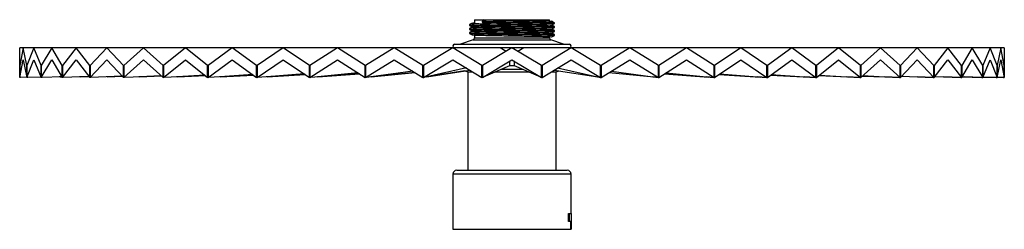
# Paper-space layout '_Frontal' of a CAD drawing. Header units: millimetres. Extents: x -250 to 250, y -86 to 20.
import ezdxf

# ---------------------------------------------------------------- set-up
doc = ezdxf.new("R2010")
doc.units = ezdxf.units.MM

psp = doc.layouts.new('_Frontal')

# ---------------------------------------------------------------- linework, layer by layer
at = {"color": 7, "linetype": 'Continuous', "lineweight": 25}
for p, q in [((-19, 20.31), (-19, 18.39)), ((-19, 20.31), (19, 20.31)), ((-14.18, 20.24), (-15.05, 19.52)), ((19, 19.6), (19, 20.31)), ((-19, 16.52), (-19, 16.39)), ((-15.06, 19.09), (-14.2, 18.38)), ((19, 17.6), (19, 17.74)), ((19, 15.6), (19, 15.74)), ((19.97, 17.57), (19.71, 17.56)), ((19.97, 15.57), (19.71, 15.56)), ((-19.68, 10.08), (-26.13, 7.91)), ((-19, 14.52), (-19, 14.39)), ((-19, 12.52), (-19, 11.03)), ((19, 13.6), (19, 13.74)), ((19, 11.03), (19, 11.74)), ((19.97, 11.57), (19, 11.52)), ((26.13, 7.91), (19.68, 10.08)), ((19.97, 13.57), (19.71, 13.56)), ((250, 6), (-250, 6)), ((-250, -9), (-250, 6)), ((-248.18, 6), (-249.99, -2.94)), ((-246.37, -2.94), (-248.18, 6)), ((-242.74, 6), (-246.33, -2.94)), ((-239.15, -2.94), (-242.74, 6)), ((-233.75, 6), (-239.07, -2.94)), ((-228.43, -2.94), (-233.75, 6)), ((-221.36, 6), (-228.33, -2.94)), ((-214.39, -2.94), (-221.36, 6)), ((-205.75, 6), (-214.27, -2.94)), ((-197.22, -2.94), (-205.75, 6)), ((-187.13, 6), (-197.07, -2.94)), ((-177.18, -2.94), (-187.13, 6)), ((-165.78, 6), (-177.01, -2.94)), ((-154.55, -2.94), (-165.78, 6)), ((-142.02, 6), (-154.36, -2.94)), ((-129.67, -2.94), (-142.02, 6)), ((-116.18, 6), (-129.46, -2.94)), ((-102.9, -2.94), (-116.18, 6)), ((-88.65, 6), (-102.68, -2.94)), ((-74.63, -2.94), (-88.65, 6)), ((-59.83, 6), (-74.39, -2.94)), ((-45.26, -2.94), (-59.83, 6)), ((-30.13, 6), (-45.02, -2.94)), ((-15.24, -2.94), (-30.13, 6)), ((-29.26, 7.91), (29.26, 7.91)), ((0, 6), (-15, -2.94)), ((-3.02, 4.2), (-6.03, 6)), ((15, -2.94), (0, 6)), ((6.03, 6), (3.02, 4.2)), ((30.13, 6), (15.24, -2.94)), ((45.02, -2.94), (30.13, 6)), ((59.83, 6), (45.26, -2.94)), ((74.39, -2.94), (59.83, 6)), ((88.65, 6), (74.63, -2.94)), ((102.68, -2.94), (88.65, 6)), ((116.18, 6), (102.9, -2.94)), ((129.46, -2.94), (116.18, 6)), ((142.02, 6), (129.67, -2.94)), ((154.36, -2.94), (142.02, 6)), ((165.78, 6), (154.55, -2.94)), ((177.01, -2.94), (165.78, 6)), ((187.13, 6), (177.18, -2.94)), ((197.07, -2.94), (187.13, 6)), ((205.75, 6), (197.22, -2.94)), ((214.27, -2.94), (205.75, 6)), ((221.36, 6), (214.39, -2.94)), ((228.33, -2.94), (221.36, 6)), ((233.75, 6), (228.43, -2.94)), ((239.07, -2.94), (233.75, 6)), ((242.74, 6), (239.15, -2.94)), ((246.33, -2.94), (242.74, 6)), ((248.18, 6), (246.37, -2.94)), ((249.99, -2.94), (248.18, 6)), ((250, 6), (250, -9)), ((-249.99, -9), (-248.18, 0)), ((-248.18, 0), (-246.37, -9)), ((-246.33, -9), (-242.74, 0)), ((-242.74, 0), (-239.15, -9)), ((-239.07, -9), (-233.75, 0)), ((-233.75, 0), (-228.43, -9)), ((-228.33, -9), (-221.36, 0)), ((-221.36, 0), (-214.39, -9)), ((-214.27, -9), (-205.75, 0)), ((-205.75, 0), (-197.22, -9)), ((-197.07, -9), (-187.13, 0)), ((-187.13, 0), (-177.18, -9)), ((-177.01, -9), (-165.78, 0)), ((-165.78, 0), (-154.55, -9)), ((-154.36, -9), (-142.02, 0)), ((-142.02, 0), (-129.67, -9)), ((-129.46, -9), (-116.18, 0)), ((-116.18, 0), (-102.9, -9)), ((-102.68, -9), (-88.65, 0)), ((-88.65, 0), (-74.63, -9)), ((-74.39, -9), (-59.83, 0)), ((-59.83, 0), (-45.26, -9)), ((-45.02, -9), (-30.13, 0)), ((-30.13, 0), (-15.24, -9)), ((-15, -9), (0, 0)), ((0, 0), (15, -9)), ((15.24, -9), (30.13, 0)), ((30.13, 0), (45.02, -9)), ((45.26, -9), (59.83, 0)), ((59.83, 0), (74.39, -9)), ((74.63, -9), (88.65, 0)), ((88.65, 0), (102.68, -9)), ((102.9, -9), (116.18, 0)), ((116.18, 0), (129.46, -9)), ((129.67, -9), (142.02, 0)), ((142.02, 0), (154.36, -9)), ((154.55, -9), (165.78, 0)), ((165.78, 0), (177.01, -9)), ((177.18, -9), (187.13, 0)), ((187.13, 0), (197.07, -9)), ((197.22, -9), (205.75, 0)), ((205.75, 0), (214.27, -9)), ((214.39, -9), (221.36, 0)), ((221.36, 0), (228.33, -9)), ((228.43, -9), (233.75, 0)), ((233.75, 0), (239.07, -9)), ((239.15, -9), (242.74, 0)), ((242.74, 0), (246.33, -9)), ((246.37, -9), (248.18, 0)), ((248.18, 0), (249.99, -9)), ((-249.99, -2.94), (-250, -2.94)), ((-249.99, -2.94), (-249.99, -9)), ((-246.37, -9), (-246.37, -2.94)), ((-246.33, -2.94), (-246.37, -2.94)), ((-246.33, -2.94), (-246.33, -9)), ((-239.15, -9), (-239.15, -2.94)), ((-239.07, -2.94), (-239.15, -2.94)), ((-239.07, -2.94), (-239.07, -9)), ((-228.43, -9), (-228.43, -2.94)), ((-228.33, -2.94), (-228.43, -2.94)), ((-228.33, -2.94), (-228.33, -9)), ((-214.39, -9), (-214.39, -2.94)), ((-214.27, -2.94), (-214.39, -2.94)), ((-214.27, -2.94), (-214.27, -9)), ((-197.22, -9), (-197.22, -2.94)), ((-197.07, -2.94), (-197.22, -2.94)), ((-197.07, -2.94), (-197.07, -9)), ((-177.18, -9), (-177.18, -2.94)), ((-177.01, -2.94), (-177.18, -2.94)), ((-177.01, -2.94), (-177.01, -9)), ((-154.55, -9), (-154.55, -2.94)), ((-154.36, -2.94), (-154.55, -2.94)), ((-154.36, -2.94), (-154.36, -9)), ((-129.67, -9), (-129.67, -2.94)), ((-129.46, -2.94), (-129.67, -2.94)), ((-129.46, -2.94), (-129.46, -9)), ((-102.9, -9), (-102.9, -2.94)), ((-102.69, -2.94), (-102.9, -2.94)), ((-102.67, -2.93), (-102.7, -2.93)), ((-102.7, -2.93), (-102.69, -2.94)), ((-102.69, -2.94), (-102.69, -9)), ((-102.68, -2.94), (-102.68, -9)), ((-74.63, -9), (-74.63, -2.94)), ((-74.47, -2.94), (-74.63, -2.94)), ((-74.37, -2.92), (-74.47, -2.93)), ((-74.47, -2.93), (-74.47, -2.94)), ((-74.47, -2.94), (-74.47, -9)), ((-74.39, -2.94), (-74.39, -9)), ((-45.26, -9), (-45.26, -2.94)), ((-45.16, -2.94), (-45.26, -2.94)), ((-44.97, -2.9), (-45.16, -2.93)), ((-45.16, -2.93), (-45.16, -2.94)), ((-45.16, -2.94), (-45.16, -9)), ((-45.02, -2.94), (-45.02, -9)), ((-23.16, -4.21), (-43.31, -8.7)), ((-15.24, -9), (-15.24, -2.94)), ((-15.19, -2.94), (-15.24, -2.94)), ((-14.51, -2.64), (-15.2, -2.93)), ((-15.2, -2.93), (-15.19, -2.94)), ((-15.19, -2.94), (-15.19, -9)), ((-15, -2.94), (-15, -9)), ((-14.51, -8.7), (-1.06, -3)), ((5.57, -4.91), (-5.57, -4.91)), ((-1.06, -3), (-1.06, -0.64)), ((-1.06, -3), (1.06, -3)), ((1.06, -0.64), (1.06, -3)), ((1.06, -3), (14.54, -8.72)), ((15.19, -2.94), (14.54, -2.67)), ((15, -9), (15, -2.94)), ((15.19, -2.94), (15.24, -2.94)), ((15.19, -9), (15.19, -2.94)), ((15.24, -2.94), (15.24, -9)), ((23.16, -4.21), (43.36, -8.71)), ((45.16, -2.94), (44.98, -2.91)), ((45.02, -9), (45.02, -2.94)), ((45.16, -2.94), (45.26, -2.94)), ((45.16, -9), (45.16, -2.94)), ((45.26, -2.94), (45.26, -9)), ((74.47, -2.94), (74.38, -2.93)), ((74.39, -9), (74.39, -2.94)), ((74.47, -2.94), (74.63, -2.94)), ((74.47, -9), (74.47, -2.94)), ((74.63, -2.94), (74.63, -9)), ((102.69, -2.94), (102.67, -2.94)), ((102.68, -9), (102.68, -2.94)), ((102.69, -2.94), (102.9, -2.94)), ((102.69, -9), (102.69, -2.94)), ((102.9, -2.94), (102.9, -9)), ((129.46, -9), (129.46, -2.94)), ((129.46, -2.94), (129.67, -2.94)), ((129.67, -2.94), (129.67, -9)), ((154.36, -9), (154.36, -2.94)), ((154.36, -2.94), (154.55, -2.94)), ((154.55, -2.94), (154.55, -9)), ((177.01, -9), (177.01, -2.94)), ((177.01, -2.94), (177.18, -2.94)), ((177.18, -2.94), (177.18, -9)), ((197.07, -9), (197.07, -2.94)), ((197.07, -2.94), (197.22, -2.94)), ((197.22, -2.94), (197.22, -9)), ((214.27, -9), (214.27, -2.94)), ((214.27, -2.94), (214.39, -2.94)), ((214.39, -2.94), (214.39, -9)), ((228.33, -9), (228.33, -2.94)), ((228.33, -2.94), (228.43, -2.94)), ((228.43, -2.94), (228.43, -9)), ((239.07, -9), (239.07, -2.94)), ((239.07, -2.94), (239.15, -2.94)), ((239.15, -2.94), (239.15, -9)), ((246.33, -9), (246.33, -2.94)), ((246.33, -2.94), (246.37, -2.94)), ((246.37, -2.94), (246.37, -9)), ((249.99, -9), (249.99, -2.94)), ((249.99, -2.94), (250, -2.94)), ((-249.54, -9), (-250, -9)), ((-246.39, -8.91), (-249.54, -9)), ((-245.89, -9), (-246.37, -9)), ((-239.23, -8.8), (-245.89, -9)), ((-238.65, -9), (-239.15, -9)), ((-228.62, -8.68), (-238.65, -9)), ((-228.62, -8.68), (-229.93, -8.72)), ((-228.63, -8.67), (-229.38, -8.7)), ((-229.38, -8.7), (-228.62, -8.68)), ((-227.94, -9), (-228.43, -9)), ((-214.73, -8.56), (-227.94, -9)), ((-214.73, -8.56), (-219.62, -8.72)), ((-214.78, -8.5), (-219.09, -8.7)), ((-219.09, -8.7), (-214.73, -8.56)), ((-213.9, -9), (-214.39, -9)), ((-198.12, -8.44), (-213.9, -9)), ((-197.76, -8.43), (-206.1, -8.72)), ((-197.87, -8.32), (-205.61, -8.7)), ((-205.61, -8.7), (-197.76, -8.43)), ((-196.74, -9), (-197.22, -9)), ((-183.8, -8.5), (-196.74, -9)), ((-177.97, -8.29), (-189.58, -8.72)), ((-178.16, -8.12), (-189.13, -8.7)), ((-189.13, -8.7), (-177.97, -8.28)), ((-176.71, -9), (-177.18, -9)), ((-166.16, -8.55), (-176.71, -9)), ((-155.66, -8.11), (-170.3, -8.72)), ((-155.96, -7.88), (-169.89, -8.7)), ((-169.89, -8.7), (-155.67, -8.11)), ((-154.11, -9), (-154.55, -9)), ((-145.64, -8.58), (-154.11, -9)), ((-131.19, -7.89), (-148.53, -8.72)), ((-131.62, -7.58), (-148.17, -8.7)), ((-148.17, -8.7), (-131.2, -7.89)), ((-129.25, -9), (-129.67, -9)), ((-122.68, -8.61), (-129.25, -9)), ((-104.96, -7.6), (-124.59, -8.72)), ((-105.57, -7.19), (-124.3, -8.7)), ((-124.3, -8.7), (-104.96, -7.6)), ((-102.69, -9), (-102.9, -9)), ((-102.69, -9), (-102.68, -8.99)), ((-102.68, -9), (-102.69, -9)), ((-102.52, -9), (-102.68, -9)), ((-97.68, -8.64), (-102.52, -9)), ((-77.44, -7.19), (-98.84, -8.72)), ((-78.29, -6.65), (-98.61, -8.7)), ((-98.61, -8.7), (-77.44, -7.19)), ((-74.47, -9), (-74.63, -9)), ((-74.47, -9), (-74.39, -8.99)), ((-74.39, -8.99), (-74.47, -9)), ((-74.29, -9), (-74.39, -9)), ((-71.04, -8.66), (-74.29, -9)), ((-49.25, -6.54), (-71.65, -8.72)), ((-50.44, -5.8), (-71.48, -8.7)), ((-71.48, -8.7), (-49.25, -6.53)), ((-45.16, -9), (-45.26, -9)), ((-45.16, -9), (-45.02, -8.97)), ((-45.02, -8.98), (-45.16, -9)), ((-44.97, -9), (-45.02, -9)), ((-43.17, -8.68), (-44.97, -9)), ((-23.93, -5.65), (-43.41, -8.72)), ((-43.31, -8.7), (-21.44, -5.26)), ((-23.94, -5.65), (-22.5, -6.14)), ((-22.5, -6.14), (-22.5, -56.14)), ((-22.5, -6.14), (-19.98, -6.14)), ((-15.19, -9), (-15.24, -9)), ((-15.19, -8.99), (-15, -8.91)), ((-8.45, -6.14), (8.45, -6.14)), ((15, -8.92), (15.19, -9)), ((15.19, -9), (15.24, -9)), ((19.98, -6.14), (22.5, -6.14)), ((21.43, -5.26), (43.55, -8.75)), ((22.5, -6.14), (23.93, -5.65)), ((22.5, -56.14), (22.5, -6.14)), ((44.96, -9), (43.36, -8.71)), ((43.41, -8.72), (44.97, -9)), ((44.97, -9), (44.96, -9)), ((44.97, -9), (45.02, -9)), ((45.02, -8.98), (45.16, -9)), ((45.16, -9), (45.26, -9)), ((49.25, -6.54), (72.1, -8.77)), ((50.45, -5.8), (71.56, -8.71)), ((74.28, -9), (71.56, -8.71)), ((71.65, -8.72), (74.29, -9)), ((74.29, -9), (74.28, -9)), ((74.29, -9), (74.39, -9)), ((74.29, -9), (74.29, -9)), ((74.39, -8.99), (74.47, -9)), ((74.47, -9), (74.63, -9)), ((77.44, -7.19), (99.8, -8.79)), ((78.29, -6.65), (98.72, -8.71)), ((102.51, -9), (98.72, -8.71)), ((98.84, -8.72), (102.52, -9)), ((102.52, -9), (102.51, -9)), ((102.52, -9), (102.68, -9)), ((102.52, -9), (102.52, -9)), ((102.68, -9), (102.69, -9)), ((102.69, -9), (102.9, -9)), ((104.96, -7.6), (126.27, -8.82)), ((105.57, -7.19), (124.44, -8.71)), ((129.25, -9), (124.44, -8.71)), ((124.59, -8.72), (129.25, -9)), ((129.25, -9), (129.67, -9)), ((129.25, -9), (129.25, -9)), ((129.25, -9), (129.25, -9)), ((131.19, -7.89), (151.19, -8.85)), ((131.62, -7.58), (148.35, -8.71)), ((154.1, -9), (148.35, -8.71)), ((148.53, -8.72), (154.11, -9)), ((154.11, -9), (154.1, -9)), ((154.11, -9), (154.55, -9)), ((154.11, -9), (154.11, -9)), ((155.66, -8.11), (174.28, -8.89)), ((155.96, -7.87), (170.09, -8.71)), ((176.7, -9), (170.09, -8.71)), ((170.3, -8.72), (176.71, -9)), ((176.71, -9), (176.7, -9)), ((176.71, -9), (177.18, -9)), ((176.71, -9), (176.71, -9)), ((177.97, -8.29), (195.35, -8.94)), ((178.16, -8.11), (189.35, -8.71)), ((196.73, -9), (189.35, -8.71)), ((189.58, -8.72), (196.74, -9)), ((196.74, -9), (196.73, -9)), ((196.74, -9), (197.22, -9)), ((196.74, -9), (196.74, -9)), ((197.76, -8.43), (213.89, -9)), ((197.87, -8.32), (205.85, -8.71)), ((213.89, -9), (205.85, -8.71)), ((206.1, -8.72), (213.9, -9)), ((213.9, -9), (213.89, -9)), ((213.9, -9), (214.39, -9)), ((213.9, -9), (213.9, -9)), ((214.73, -8.56), (227.93, -9)), ((214.78, -8.5), (219.35, -8.71)), ((227.93, -9), (219.35, -8.71)), ((219.62, -8.72), (227.94, -9)), ((227.94, -9), (227.93, -9)), ((227.94, -9), (228.43, -9)), ((227.94, -9), (227.94, -9)), ((228.62, -8.68), (238.65, -9)), ((228.63, -8.67), (229.66, -8.71)), ((238.65, -9), (229.66, -8.71)), ((229.93, -8.72), (238.65, -9)), ((238.65, -9), (239.15, -9)), ((238.65, -9), (238.65, -9)), ((238.65, -9), (238.65, -9)), ((245.89, -9), (239.23, -8.79)), ((239.23, -8.8), (245.89, -9)), ((239.23, -8.8), (245.89, -9)), ((245.89, -9), (246.37, -9)), ((245.89, -9), (245.89, -9)), ((245.89, -9), (245.89, -9)), ((249.54, -9), (246.39, -8.9)), ((246.39, -8.9), (249.54, -9)), ((246.39, -8.91), (249.54, -9)), ((249.54, -9), (250, -9)), ((249.54, -9), (249.54, -9)), ((249.54, -9), (249.54, -9)), ((-30, -58.14), (-30, -78.14)), ((-28, -56.14), (28, -56.14)), ((30, -78.14), (30, -58.14)), ((-30, -78.14), (-29.85, -78.14)), ((-29.85, -86.14), (-29.85, -78.14)), ((28.63, -78.14), (30, -78.14)), ((28.63, -82.14), (28.63, -78.14)), ((28.98, -78.14), (28.98, -82.14)), ((29.98, -78.14), (29.98, -86.14)), ((-29.98, -82.14), (-29.98, -86.14)), ((-29.98, -82.14), (-29.85, -82.14)), ((29.84, -82.14), (28.63, -82.14)), ((29.84, -86.14), (29.84, -82.14)), ((-29.98, -86.14), (29.98, -86.14))]:
    psp.add_line(p, q, dxfattribs=at)
at = {"color": 8, "linetype": 'Continuous', "lineweight": 25}
for p, q in [((-19.68, 10.08), (19.68, 10.08)), ((-19, 11.03), (19, 11.03)), ((30, -58.14), (-30, -58.14))]:
    psp.add_line(p, q, dxfattribs=at)
at = {"color": 7, "linetype": 'Continuous', "lineweight": 25}
for centre, radius, start, end in [((-14.84, 19.31), 0.306, 134.3414, 224.4745), ((-20, 11.03), 1, 288.6015, 0), ((20, 11.03), 1, 180, 251.3985), ((-29, 6.95), 1, 105, 251.3985), ((29, 6.95), 1, 288.6015, 75), ((-28, -58.14), 2, 90, 180), ((28, -58.14), 2, 0, 90)]:
    psp.add_arc(centre, radius, start, end, dxfattribs=at)
for points, knots in [([(-14.18, 20.24), (-13.01, 20.22), (-10.64, 20.17), (-6.36, 20.09), (-1.79, 20.02), (2.89, 19.95), (7.41, 19.87), (11.55, 19.8), (15.07, 19.73), (17.84, 19.66), (19.57, 19.58), (20.35, 19.53), (20.22, 19.5), (20.21, 19.5)], [0, 0, 0, 0, 0.09856, 0.198087, 0.296217, 0.395272, 0.494626, 0.592623, 0.692004, 0.791013, 0.889175, 0.988711, 1, 1, 1, 1]), ([(-21.5, 17.79), (-21.54, 17.76), (-21.61, 17.71), (-21.65, 17.56), (-21.61, 17.41), (-21.54, 17.36), (-21.5, 17.34)], [0, 0, 0, 0, 0.246935, 0.50041, 0.753682, 1, 1, 1, 1]), ([(-21.5, 15.79), (-21.54, 15.76), (-21.61, 15.71), (-21.65, 15.56), (-21.61, 15.41), (-21.54, 15.36), (-21.5, 15.34)], [0, 0, 0, 0, 0.246935, 0.50041, 0.753682, 1, 1, 1, 1]), ([(-20.27, 18.5), (-20.47, 18.38), (-20.88, 18.14), (-21.3, 17.9), (-21.5, 17.79)], [0, 0, 0, 0, 0.499993, 1, 1, 1, 1]), ([(-21.5, 17.34), (-21.3, 17.22), (-20.88, 16.98), (-20.47, 16.74), (-20.27, 16.62)], [0, 0, 0, 0, 0.500007, 1, 1, 1, 1]), ([(-20.27, 16.5), (-20.47, 16.38), (-20.88, 16.14), (-21.3, 15.9), (-21.5, 15.79)], [0, 0, 0, 0, 0.499993, 1, 1, 1, 1]), ([(-21.5, 15.34), (-21.3, 15.22), (-20.88, 14.98), (-20.47, 14.74), (-20.27, 14.62)], [0, 0, 0, 0, 0.500007, 1, 1, 1, 1]), ([(-20.25, 18.49), (-20.26, 18.49), (-20.43, 18.47), (-19.79, 18.42), (-18.27, 18.34), (-16.15, 18.28), (-13.6, 18.23), (-10.61, 18.17), (-6.37, 18.09), (-1.79, 18.02), (2.89, 17.95), (7.41, 17.87), (11.55, 17.8), (15.07, 17.73), (17.84, 17.66), (19.57, 17.58), (20.35, 17.53), (20.22, 17.5), (20.21, 17.5)], [0, 0, 0, 0, 0.003769, 0.076763, 0.150551, 0.224451, 0.255733, 0.329088, 0.403163, 0.476197, 0.549921, 0.623867, 0.696802, 0.770769, 0.844457, 0.917517, 0.991598, 1, 1, 1, 1]), ([(-19.77, 16.56), (-19.78, 16.56), (-20.29, 16.54), (-20.37, 16.49), (-19.89, 16.42), (-18.24, 16.34), (-16.15, 16.28), (-13.6, 16.23), (-10.61, 16.17), (-6.37, 16.09), (-1.79, 16.02), (2.89, 15.95), (7.41, 15.87), (11.55, 15.8), (15.07, 15.73), (17.84, 15.66), (19.57, 15.58), (20.35, 15.53), (20.22, 15.5), (20.21, 15.5)], [0, 0, 0, 0, 0.00072, 0.069864, 0.138015, 0.206908, 0.275904, 0.305111, 0.373599, 0.44276, 0.510949, 0.579781, 0.648821, 0.716918, 0.785977, 0.854777, 0.922989, 0.992156, 1, 1, 1, 1]), ([(-20.23, 16.62), (-20.12, 16.6), (-19.89, 16.55), (-18.24, 16.48), (-16.17, 16.42), (-13.62, 16.36), (-10.63, 16.3), (-6.39, 16.23), (-1.81, 16.16), (2.86, 16.09), (7.38, 16.01), (11.52, 15.94), (15.05, 15.87), (17.82, 15.79), (19.57, 15.72), (20.36, 15.67), (20.21, 15.64), (20.18, 15.63)], [0, 0, 0, 0, 0.067678, 0.141447, 0.215327, 0.2466, 0.319936, 0.393991, 0.467006, 0.54071, 0.614636, 0.687553, 0.7615, 0.835169, 0.908209, 0.98227, 1, 1, 1, 1]), ([(-19, 18.6), (-19.34, 18.59), (-19.75, 18.57), (-19.83, 18.56), (-19.84, 18.55)], [0, 0, 0, 0, 0.820018, 1, 1, 1, 1]), ([(-14.2, 18.38), (-13.03, 18.35), (-10.67, 18.3), (-6.38, 18.23), (-1.81, 18.16), (2.86, 18.09), (7.38, 18.01), (11.52, 17.94), (15.05, 17.87), (17.82, 17.79), (19.57, 17.72), (20.36, 17.67), (20.21, 17.64), (20.18, 17.63)], [0, 0, 0, 0, 0.097344, 0.195642, 0.292561, 0.390394, 0.488521, 0.585308, 0.683463, 0.78125, 0.878201, 0.976508, 1, 1, 1, 1]), ([(21.5, 18.79), (21.3, 18.9), (20.88, 19.14), (20.47, 19.38), (20.27, 19.5)], [0, 0, 0, 0, 0.500007, 1, 1, 1, 1]), ([(20.27, 17.62), (20.47, 17.74), (20.88, 17.98), (21.3, 18.22), (21.5, 18.34)], [0, 0, 0, 0, 0.499993, 1, 1, 1, 1]), ([(21.5, 16.79), (21.3, 16.9), (20.88, 17.14), (20.47, 17.38), (20.27, 17.5)], [0, 0, 0, 0, 0.500007, 1, 1, 1, 1]), ([(20.27, 15.62), (20.47, 15.74), (20.88, 15.98), (21.3, 16.22), (21.5, 16.34)], [0, 0, 0, 0, 0.499993, 1, 1, 1, 1]), ([(21.5, 14.79), (21.3, 14.9), (20.88, 15.14), (20.47, 15.38), (20.27, 15.5)], [0, 0, 0, 0, 0.500007, 1, 1, 1, 1]), ([(21.5, 18.34), (21.54, 18.36), (21.61, 18.41), (21.65, 18.56), (21.61, 18.71), (21.54, 18.76), (21.5, 18.79)], [0, 0, 0, 0, 0.2463185, 0.4995904, 0.7530648, 1, 1, 1, 1]), ([(21.5, 16.34), (21.54, 16.36), (21.61, 16.41), (21.65, 16.56), (21.61, 16.71), (21.54, 16.76), (21.5, 16.79)], [0, 0, 0, 0, 0.246318, 0.49959, 0.753065, 1, 1, 1, 1]), ([(-21.5, 13.79), (-21.54, 13.76), (-21.61, 13.71), (-21.65, 13.56), (-21.61, 13.41), (-21.54, 13.36), (-21.5, 13.34)], [0, 0, 0, 0, 0.246935, 0.50041, 0.753682, 1, 1, 1, 1]), ([(-20.27, 14.5), (-20.47, 14.38), (-20.88, 14.14), (-21.3, 13.9), (-21.5, 13.79)], [0, 0, 0, 0, 0.499993, 1, 1, 1, 1]), ([(-21.5, 13.34), (-21.3, 13.22), (-20.88, 12.98), (-20.47, 12.74), (-20.27, 12.62)], [0, 0, 0, 0, 0.500007, 1, 1, 1, 1]), ([(-19.77, 14.56), (-19.78, 14.56), (-20.29, 14.54), (-20.37, 14.49), (-19.89, 14.42), (-18.24, 14.34), (-16.15, 14.28), (-13.6, 14.23), (-10.61, 14.17), (-6.37, 14.09), (-1.79, 14.02), (2.89, 13.95), (7.41, 13.87), (11.55, 13.8), (15.07, 13.73), (17.84, 13.66), (19.57, 13.58), (20.35, 13.53), (20.22, 13.5), (20.21, 13.5)], [0, 0, 0, 0, 0.00072, 0.069864, 0.138015, 0.206908, 0.275904, 0.305111, 0.373599, 0.44276, 0.510949, 0.579781, 0.648821, 0.716918, 0.785977, 0.854777, 0.922989, 0.992156, 1, 1, 1, 1]), ([(-20.23, 14.62), (-20.12, 14.6), (-19.89, 14.55), (-18.24, 14.48), (-16.17, 14.42), (-13.62, 14.36), (-10.63, 14.3), (-6.39, 14.23), (-1.81, 14.16), (2.86, 14.09), (7.38, 14.01), (11.52, 13.94), (15.05, 13.87), (17.82, 13.79), (19.57, 13.72), (20.36, 13.67), (20.21, 13.64), (20.18, 13.63)], [0, 0, 0, 0, 0.067678, 0.141447, 0.215327, 0.2466, 0.319936, 0.393991, 0.467006, 0.54071, 0.614636, 0.687553, 0.7615, 0.835169, 0.908209, 0.98227, 1, 1, 1, 1]), ([(-20.23, 12.62), (-20.12, 12.6), (-19.89, 12.55), (-18.24, 12.48), (-16.17, 12.42), (-13.62, 12.36), (-10.63, 12.3), (-6.39, 12.23), (-1.81, 12.16), (2.86, 12.09), (7.38, 12.01), (11.52, 11.94), (15.05, 11.87), (17.82, 11.79), (19.57, 11.72), (20.36, 11.67), (20.21, 11.64), (20.18, 11.63)], [0, 0, 0, 0, 0.06768, 0.141451, 0.215333, 0.246608, 0.319946, 0.394003, 0.467021, 0.540727, 0.614656, 0.687575, 0.761524, 0.835195, 0.908238, 0.982301, 1, 1, 1, 1]), ([(20.27, 13.62), (20.47, 13.74), (20.88, 13.98), (21.3, 14.22), (21.5, 14.34)], [0, 0, 0, 0, 0.499993, 1, 1, 1, 1]), ([(21.5, 12.79), (21.3, 12.9), (20.88, 13.14), (20.47, 13.38), (20.27, 13.5)], [0, 0, 0, 0, 0.500007, 1, 1, 1, 1]), ([(20.27, 11.62), (20.47, 11.74), (20.88, 11.98), (21.3, 12.22), (21.5, 12.34)], [0, 0, 0, 0, 0.499993, 1, 1, 1, 1]), ([(21.5, 14.34), (21.54, 14.36), (21.61, 14.41), (21.65, 14.56), (21.61, 14.71), (21.54, 14.76), (21.5, 14.79)], [0, 0, 0, 0, 0.246318, 0.49959, 0.753065, 1, 1, 1, 1]), ([(21.5, 12.34), (21.54, 12.36), (21.61, 12.41), (21.65, 12.56), (21.61, 12.71), (21.54, 12.76), (21.5, 12.79)], [0, 0, 0, 0, 0.246318, 0.49959, 0.753065, 1, 1, 1, 1])]:
    psp.add_open_spline(points, degree=3, knots=knots, dxfattribs=at)
at = {"color": 8, "linetype": 'Continuous', "lineweight": 25}
for points, knots in [([(-21.44, 17.78), (-21.47, 17.78), (-21.68, 17.75), (-21.01, 17.7), (-19.38, 17.63), (-17.14, 17.57), (-14.44, 17.51), (-11.27, 17.45), (-6.77, 17.38), (-1.91, 17.31), (3.05, 17.23), (7.85, 17.16), (12.24, 17.09), (15.99, 17.01), (18.92, 16.94), (20.76, 16.87), (21.59, 16.82), (21.45, 16.79), (21.44, 16.78)], [0, 0, 0, 0, 0.00983, 0.082188, 0.155335, 0.228592, 0.259601, 0.332318, 0.405749, 0.478148, 0.55123, 0.624533, 0.696834, 0.770157, 0.843205, 0.915629, 0.989065, 1, 1, 1, 1]), ([(-21.44, 15.78), (-21.47, 15.78), (-21.68, 15.75), (-21.01, 15.7), (-19.38, 15.63), (-17.14, 15.57), (-14.44, 15.51), (-11.27, 15.45), (-6.77, 15.38), (-1.91, 15.31), (3.05, 15.23), (7.85, 15.16), (12.24, 15.09), (15.99, 15.01), (18.92, 14.94), (20.76, 14.87), (21.59, 14.82), (21.45, 14.79), (21.44, 14.78)], [0, 0, 0, 0, 0.00983, 0.082188, 0.155335, 0.228592, 0.259601, 0.332318, 0.405749, 0.478148, 0.55123, 0.624533, 0.696834, 0.770157, 0.843205, 0.915629, 0.989065, 1, 1, 1, 1]), ([(-21.49, 17.34), (-21.37, 17.32), (-21.12, 17.27), (-19.35, 17.2), (-17.15, 17.14), (-14.44, 17.08), (-11.27, 17.02), (-6.77, 16.94), (-1.91, 16.87), (3.05, 16.8), (7.84, 16.73), (12.24, 16.66), (15.98, 16.58), (18.91, 16.51), (20.78, 16.44), (21.61, 16.38), (21.43, 16.35), (21.38, 16.34)], [0, 0, 0, 0, 0.069679, 0.142776, 0.215983, 0.246971, 0.319639, 0.393019, 0.46537, 0.538402, 0.611655, 0.683907, 0.75718, 0.830178, 0.902553, 0.97594, 1, 1, 1, 1]), ([(-21.49, 15.34), (-21.37, 15.32), (-21.12, 15.27), (-19.35, 15.2), (-17.15, 15.14), (-14.44, 15.08), (-11.27, 15.02), (-6.77, 14.94), (-1.91, 14.87), (3.05, 14.8), (7.84, 14.73), (12.24, 14.66), (15.98, 14.58), (18.91, 14.51), (20.78, 14.44), (21.61, 14.38), (21.43, 14.35), (21.38, 14.34)], [0, 0, 0, 0, 0.069679, 0.142776, 0.215983, 0.246971, 0.319639, 0.393019, 0.46537, 0.538402, 0.611655, 0.683907, 0.75718, 0.830178, 0.902553, 0.97594, 1, 1, 1, 1]), ([(-15.06, 19.09), (-13.81, 19.07), (-11.31, 19.02), (-6.76, 18.94), (-1.91, 18.87), (3.05, 18.8), (7.84, 18.73), (12.24, 18.66), (15.98, 18.58), (18.91, 18.51), (20.78, 18.44), (21.61, 18.38), (21.43, 18.35), (21.38, 18.34)], [0, 0, 0, 0, 0.0965, 0.193948, 0.290027, 0.387012, 0.484289, 0.580238, 0.677542, 0.774482, 0.870593, 0.968049, 1, 1, 1, 1]), ([(-15.05, 19.52), (-13.81, 19.5), (-11.3, 19.45), (-6.76, 19.38), (-1.91, 19.31), (3.05, 19.23), (7.85, 19.16), (12.24, 19.09), (15.99, 19.01), (18.92, 18.94), (20.76, 18.87), (21.59, 18.82), (21.45, 18.79), (21.44, 18.78)], [0, 0, 0, 0, 0.0982132, 0.1973901, 0.2951745, 0.393881, 0.4928849, 0.5905369, 0.6895686, 0.7882285, 0.886046, 0.9852314, 1, 1, 1, 1]), ([(-21.44, 13.78), (-21.47, 13.78), (-21.68, 13.75), (-21.01, 13.7), (-19.38, 13.63), (-17.14, 13.57), (-14.44, 13.51), (-11.27, 13.45), (-6.77, 13.38), (-1.91, 13.31), (3.05, 13.23), (7.85, 13.16), (12.24, 13.09), (15.99, 13.01), (18.92, 12.94), (20.76, 12.87), (21.59, 12.82), (21.45, 12.79), (21.44, 12.78)], [0, 0, 0, 0, 0.0098297, 0.0821884, 0.1553349, 0.2285916, 0.2596012, 0.3323181, 0.4057486, 0.478148, 0.5512302, 0.6245326, 0.6968341, 0.770157, 0.8432046, 0.9156286, 0.9890654, 1, 1, 1, 1]), ([(-21.49, 13.34), (-21.37, 13.32), (-21.12, 13.27), (-19.35, 13.2), (-17.15, 13.14), (-14.44, 13.08), (-11.27, 13.02), (-6.77, 12.94), (-1.91, 12.87), (3.05, 12.8), (7.84, 12.73), (12.24, 12.66), (15.98, 12.58), (18.91, 12.51), (20.78, 12.44), (21.61, 12.38), (21.43, 12.35), (21.38, 12.34)], [0, 0, 0, 0, 0.069679, 0.142776, 0.215983, 0.246971, 0.319639, 0.393019, 0.46537, 0.538402, 0.611655, 0.683907, 0.75718, 0.830178, 0.902553, 0.97594, 1, 1, 1, 1])]:
    psp.add_open_spline(points, degree=3, knots=knots, dxfattribs=at)

doc.saveas('drawing.dxf')
